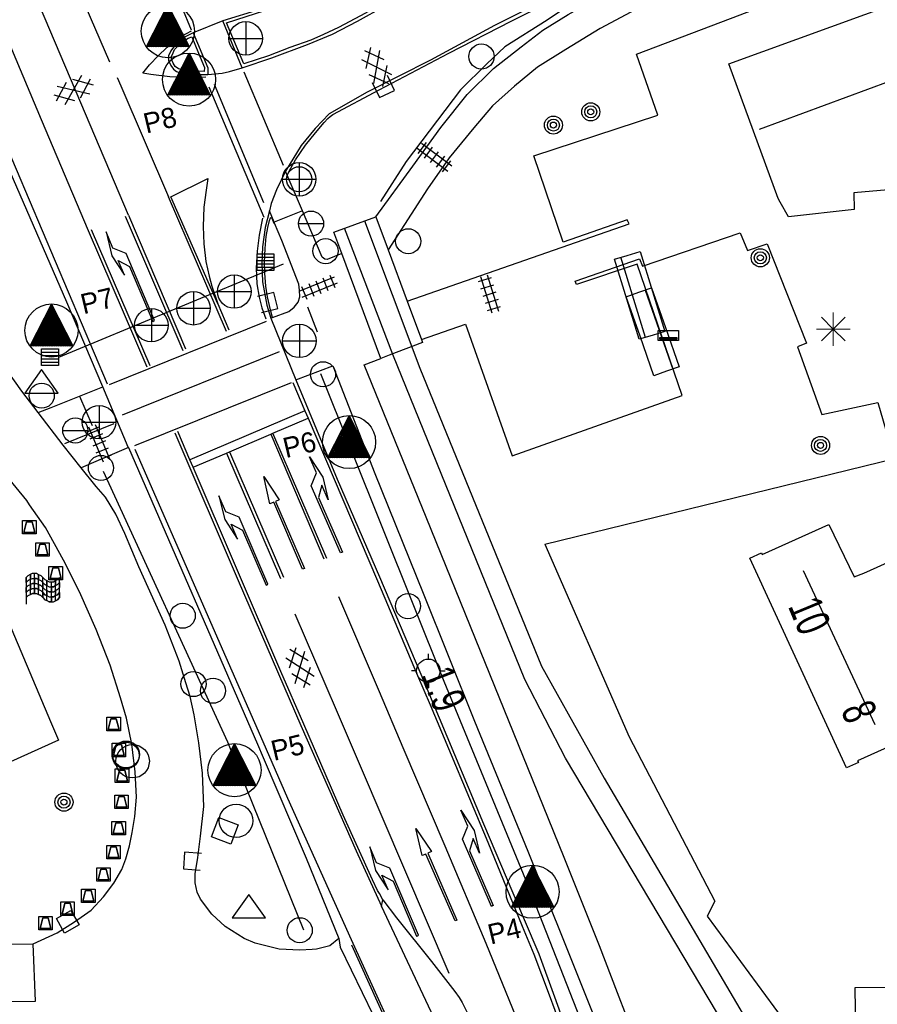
# Model space of a CAD drawing. Header units: metres. Extents: x 814 to 237605, y 2086 to 808797.
# Tile 14 of 57: x 121451 to 121515, y 399948 to 400021. Entities that reach past the tile are written whole.
import ezdxf

# ---------------------------------------------------------------- set-up
doc = ezdxf.new("R2010")
doc.units = ezdxf.units.M
doc.layers.get('0').update_dxf_attribs({"linetype": 'CONTINUOUS'})
for name, color, linetype in [('3009', 179, 'CONTINUOUS'), ('3010', 1, 'CONTINUOUS'), ('4406', 7, 'CONTINUOUS'), ('4411', 7, 'CONTINUOUS'), ('4502', 1, 'CONTINUOUS'), ('4504', 7, 'CONTINUOUS'), ('B-AF-HAAG-GD', 74, 'CONTINUOUS'), ('B-AF-HEKW-GD', 47, 'Hekwerk'), ('B-AS-HECT-GD', 9, 'CONTINUOUS'), ('B-BB-BORD-GD', 8, 'CONTINUOUS'), ('B-BP-BOOM-GD', 74, 'CONTINUOUS'), ('B-BW-PORT-GD', 8, 'CONTINUOUS'), ('B-BW-WEGW-GD', 8, 'CONTINUOUS'), ('B-GB-BOUW-GD', 242, 'CONTINUOUS'), ('B-GB-NOKL-GD', 242, 'CONTINUOUS'), ('B-KL-WATER-GD', 8, 'CONTINUOUS'), ('B-MK-BLOKDW-GD', 121, 'CONTINUOUS'), ('B-MK-BLOKLG-GD', 121, 'CONTINUOUS'), ('B-MK-DRIEH-GD', 121, 'CONTINUOUS'), ('B-MK-KANAL-GD', 121, 'CONTINUOUS'), ('B-MK-PIJL-GD', 121, 'CONTINUOUS'), ('B-MK-STRP-GD', 121, 'CONTINUOUS'), ('B-MK-STSTRP-GD', 121, 'CONTINUOUS'), ('B-MK-VLAK-GD', 121, 'CONTINUOUS'), ('B-OB-OVER-GD', 8, 'CONTINUOUS'), ('B-OV-PAAL-GD', 63, 'CONTINUOUS'), ('B-SP-ASMI-GD', 17, 'CONTINUOUS'), ('B-VH-BNDH-GD', 13, 'CONTINUOUS'), ('B-VH-FPAD-GD', 13, 'CONTINUOUS'), ('B-VH-HFDR-GD', 13, 'CONTINUOUS'), ('B-VH-MATE-GD', 13, 'CONTINUOUS'), ('B-VH-OVRG-GD', 13, 'CONTINUOUS'), ('B-VH-UITV-GD', 13, 'CONTINUOUS'), ('B-VH-WEGN-GD', 13, 'CONTINUOUS'), ('B-VR-MAIB-GD', 214, 'CONTINUOUS'), ('B-WT-KOLK-GD', 213, 'CONTINUOUS'), ('L-AR-SYMB-GD', 8, 'CONTINUOUS'), ('OVL HOH afstanden', 1, 'CONTINUOUS'), ('OVL Lichtpunt', 1, 'CONTINUOUS'), ('OVL Lichtpuntinformatie', 1, 'CONTINUOUS')]:
    doc.layers.add(name, color=color, linetype=linetype)
doc.linetypes.add('DIAMETER_10', pattern='A,12.7,-5.08,["4x10mm2",Standard,S=1,R=0,X=-5,Y=-0.5],-2', length=19.78)
doc.linetypes.add('Hekwerk', pattern='A,4,-1,[1,dgnlstyle.shx,S=0.004,R=0,X=0,Y=0],-1', length=6)

# ---------------------------------------------------------------- blocks, each defined once
blk = doc.blocks.new('GV6', base_point=(119086.285987, 398817.713883))
at = {"layer": '4411'}
for points in [[(119086.285987, 398817.682633, 0), (119086.442237, 398817.807633, 0)], [(119086.348487, 398817.620133, 0), (119086.598487, 398817.807633, 0)], [(119086.348487, 398817.807633, 0), (119086.598487, 398817.620133, 0)], [(119086.504737, 398817.807633, 0), (119086.660987, 398817.682633, 0)], [(119086.285987, 398817.745133, 0), (119086.442237, 398817.620133, 0)], [(119086.504737, 398817.620133, 0), (119086.660987, 398817.745133, 0)]]:
    blk.add_polyline3d(points, dxfattribs=at)
blk = doc.blocks.new('2501')
at = {"flags": 128}
for points in [[(0.001, 0.499), (0.001, -0.001), (0.001, -0.501)], [(-0.499, -0.001), (0.001, -0.001), (0.501, -0.001)]]:
    blk.add_lwpolyline(points, dxfattribs=at)
blk.add_circle((0.001, -0.001), 0.5)
blk = doc.blocks.new('3006')
blk.add_line((-1.25, 0.2), (1.25, 0.2))
at = {"flags": 128}
blk.add_lwpolyline([(-1.25, 0), (-1.25, 0.4), (0.006, 0.4), (1.25, 0.4), (1.25, 0), (1.25, -0.4), (0, -0.4), (-1.25, -0.4), (-1.25, 0)], dxfattribs=at)
blk = doc.blocks.new('2901')
for radius in [0.27, 0.18, 0.09]:
    blk.add_circle((0, 0), radius)
blk = doc.blocks.new('2502')
for p, q in [((-0.25, 0.15), (0.25, 0.15)), ((-0.25, 0.05), (0.25, 0.05)), ((-0.25, -0.05), (0.25, -0.05)), ((-0.25, -0.15), (0.25, -0.15))]:
    blk.add_line(p, q)
at = {"flags": 128}
blk.add_lwpolyline([(-0.25, -0.25), (-0.25, -0.15), (-0.25, -0.05), (-0.25, 0.05), (-0.25, 0.15), (-0.25, 0.25), (0.25, 0.25), (0.25, 0.15), (0.25, 0.05), (0.25, -0.05), (0.25, -0.15), (0.25, -0.25)], close=True, dxfattribs=at)
blk = doc.blocks.new('3604')
at = {"flags": 128}
blk.add_lwpolyline([(-0.25, 0.25), (-0.25, -0.25), (0.25, -0.25), (0.25, 0.25)], dxfattribs=at)
blk = doc.blocks.new('2401')
blk.add_circle((0.001, -0.001), 0.375)
blk = doc.blocks.new('2503')
at = {"flags": 128}
blk.add_lwpolyline([(-0.374, -0.002), (0.001, -0.002), (0.376, -0.002)], dxfattribs=at)
blk.add_circle((0.001, -0.002), 0.375)
blk = doc.blocks.new('OV2-4406', base_point=(119086.285987, 398817.713883))
at = {"layer": '4406'}
for points in [[(119086.315987, 398817.563883, 0), (119086.31585, 398817.8632, 0)], [(119086.375577, 398817.8632, 0), (119086.375987, 398817.563883, 0)], [(119086.285987, 398817.833337, 0), (119086.405441, 398817.833337, 0)], [(119086.285987, 398817.77361, 0), (119086.405441, 398817.77361, 0)], [(119086.285987, 398817.713883, 0), (119086.405441, 398817.713883, 0)], [(119086.285987, 398817.654156, 0), (119086.405441, 398817.654156, 0)], [(119086.285987, 398817.594429, 0), (119086.405441, 398817.594429, 0)]]:
    blk.add_polyline3d(points, dxfattribs=at)
blk = doc.blocks.new('3007')
at = {"flags": 128}
for points in [[(0.3, 0), (-0.3, 0), (-0.3, 0.3), (0.3, 0.3)], [(0, 0.04), (-0.25, 0.04), (-0.25, 0.09), (0.25, 0.09), (0.25, 0.04)]]:
    blk.add_lwpolyline(points, close=True, dxfattribs=at)
blk = doc.blocks.new('2701')
at = {"lineweight": 0}
for q in [(-0.353, 0.351), (0.001, 0.497), (0.355, 0.351), (-0.499, -0.003), (-0.352, -0.356), (0.501, -0.003), (0.001, -0.503), (0.355, -0.356)]:
    blk.add_line((0.001, -0.003), q, dxfattribs=at)
blk = doc.blocks.new('1220')
at = {"flags": 128}
blk.add_lwpolyline([(0, 0), (0, 0.075), (5.45, 0.075), (6.2, -0.675), (7.5, -0.675), (5.7, -0.975), (4, -0.675), (5.2, -0.675), (4.45, -0.075), (0, -0.075)], close=True, dxfattribs=at)
blk = doc.blocks.new('1221')
at = {"flags": 128}
blk.add_lwpolyline([(0, 0), (0, -0.075), (5.45, -0.075), (6.2, 0.675), (7.5, 0.675), (5.7, 0.975), (4, 0.675), (5.2, 0.675), (4.45, 0.075), (0, 0.075)], close=True, dxfattribs=at)
blk = doc.blocks.new('3009', base_point=(119086.285987, 398817.713883))
at = {"layer": '3009'}
for points in [[(119085.785987, 398818.213883, 0), (119086.785987, 398818.213883, 0), (119086.785987, 398817.213883, 0), (119085.785987, 398817.213883, 0)], [(119085.885987, 398817.313883, 0), (119086.685987, 398817.313883, 0), (119086.485987, 398818.113883, 0), (119086.085987, 398818.113883, 0)], [(119085.885987, 398817.313883, 0), (119086.085987, 398818.113883, 0), (119086.485987, 398818.113883, 0), (119086.685987, 398817.313883, 0)]]:
    blk.add_polyline3d(points, close=True, dxfattribs=at)
blk = doc.blocks.new('3602')
at = {"flags": 128}
blk.add_lwpolyline([(-0.31, 0.001), (-0.31, 0.311), (0, 0.311), (0.31, 0.311), (0.31, 0.001), (0.31, -0.309), (0, -0.309), (-0.31, -0.309)], close=True, dxfattribs=at)
blk = doc.blocks.new('3203', base_point=(119086.285987, 398817.713883))
blk.add_circle((119086.285987, 398817.713883), 0.5)
blk = doc.blocks.new('3201')
blk.add_circle((0, 0), 0.5)
blk = doc.blocks.new('3202')
blk.add_circle((0, 0), 0.4)
blk = doc.blocks.new('2301')
at = {"flags": 128}
blk.add_lwpolyline([(-0.502, -0.271), (0.498, -0.271), (-0.002, 0.429), (-0.502, -0.271)], dxfattribs=at)
blk = doc.blocks.new('3010', base_point=(119086.285987, 398817.713883))
at = {"layer": '3010'}
for points in [[(119085.785987, 398818.013883, 0), (119085.848487, 398818.076383, 0), (119085.915136, 398818.109708, 0), (119085.973487, 398818.138883, 0), (119086.040464, 398818.138883, 0), (119086.098487, 398818.138883, 0), (119086.160193, 398818.10803, 0), (119086.223487, 398818.076383, 0), (119086.285987, 398818.013883, 0), (119086.348487, 398817.951383, 0), (119086.406231, 398817.922511, 0), (119086.473487, 398817.888883, 0), (119086.541138, 398817.888883, 0), (119086.598487, 398817.888883, 0), (119086.664356, 398817.921818, 0), (119086.723487, 398817.951383, 0), (119086.785987, 398818.013883, 0)], [(119085.915136, 398817.509708, 0), (119085.915136, 398817.659708, 0), (119085.915136, 398817.809708, 0), (119085.915136, 398817.959708, 0), (119085.915136, 398818.109708, 0)], [(119086.040464, 398817.538883, 0), (119086.040464, 398817.688883, 0), (119086.040464, 398817.838883, 0), (119086.040464, 398817.988883, 0), (119086.040464, 398818.138883, 0)], [(119086.160193, 398817.50803, 0), (119086.160193, 398817.65803, 0), (119086.160193, 398817.80803, 0), (119086.160193, 398817.95803, 0), (119086.160193, 398818.10803, 0)], [(119085.785987, 398818.013883, 0), (119085.785987, 398817.863883, 0), (119085.785987, 398817.713883, 0), (119085.785987, 398817.563883, 0), (119085.785987, 398817.413883, 0), (119085.785987, 398817.213883, 0)], [(119085.785987, 398817.863883, 0), (119085.848487, 398817.926383, 0), (119085.915136, 398817.959708, 0), (119085.973487, 398817.988883, 0), (119086.040464, 398817.988883, 0), (119086.098487, 398817.988883, 0), (119086.160193, 398817.95803, 0), (119086.223487, 398817.926383, 0), (119086.285987, 398817.863883, 0), (119086.348487, 398817.801383, 0), (119086.406231, 398817.772511, 0), (119086.473487, 398817.738883, 0), (119086.541138, 398817.738883, 0), (119086.598487, 398817.738883, 0), (119086.664356, 398817.771818, 0), (119086.723487, 398817.801383, 0), (119086.785987, 398817.863883, 0)], [(119085.785987, 398817.713883, 0), (119085.848487, 398817.776383, 0), (119085.915136, 398817.809708, 0), (119085.922834, 398817.813557, 0), (119085.973487, 398817.838883, 0), (119086.040464, 398817.838883, 0), (119086.098487, 398817.838883, 0), (119086.160193, 398817.80803, 0), (119086.223487, 398817.776383, 0), (119086.285987, 398817.713883, 0), (119086.348487, 398817.651383, 0), (119086.406231, 398817.622511, 0), (119086.473487, 398817.588883, 0), (119086.541138, 398817.588883, 0), (119086.598487, 398817.588883, 0), (119086.664356, 398817.621818, 0), (119086.723487, 398817.651383, 0), (119086.785987, 398817.713883, 0)], [(119086.285987, 398817.413883, 0), (119086.285987, 398817.563883, 0), (119086.285987, 398817.713883, 0), (119086.285987, 398817.863883, 0), (119086.285987, 398818.013883, 0)], [(119086.406231, 398817.322511, 0), (119086.406231, 398817.472511, 0), (119086.406231, 398817.622511, 0), (119086.406231, 398817.772511, 0), (119086.406231, 398817.922511, 0)], [(119086.541138, 398817.288883, 0), (119086.541138, 398817.438883, 0), (119086.541138, 398817.588883, 0), (119086.541138, 398817.738883, 0), (119086.541138, 398817.888883, 0)], [(119086.664356, 398817.321818, 0), (119086.664356, 398817.471818, 0), (119086.664356, 398817.621818, 0), (119086.664356, 398817.771818, 0), (119086.664356, 398817.921818, 0)], [(119086.785987, 398817.413883, 0), (119086.785987, 398817.563883, 0), (119086.785987, 398817.713883, 0), (119086.785987, 398817.863883, 0), (119086.785987, 398818.013883, 0)], [(119085.785987, 398817.563883, 0), (119085.848487, 398817.626383, 0), (119085.915136, 398817.659708, 0), (119085.973487, 398817.688883, 0), (119086.040464, 398817.688883, 0), (119086.098487, 398817.688883, 0), (119086.160193, 398817.65803, 0), (119086.223487, 398817.626383, 0), (119086.285987, 398817.563883, 0), (119086.348487, 398817.501383, 0), (119086.406231, 398817.472511, 0), (119086.473487, 398817.438883, 0), (119086.541138, 398817.438883, 0), (119086.598487, 398817.438883, 0), (119086.664356, 398817.471818, 0), (119086.723487, 398817.501383, 0), (119086.785987, 398817.563883, 0)], [(119085.785987, 398817.413883, 0), (119085.848487, 398817.476383, 0), (119085.915136, 398817.509708, 0), (119085.973487, 398817.538883, 0), (119086.040464, 398817.538883, 0), (119086.098487, 398817.538883, 0), (119086.160193, 398817.50803, 0), (119086.223487, 398817.476383, 0), (119086.285987, 398817.413883, 0), (119086.348487, 398817.351383, 0), (119086.406231, 398817.322511, 0), (119086.473487, 398817.288883, 0), (119086.541138, 398817.288883, 0), (119086.598487, 398817.288883, 0), (119086.664356, 398817.321818, 0), (119086.723487, 398817.351383, 0), (119086.785987, 398817.413883, 0)]]:
    blk.add_polyline3d(points, dxfattribs=at)
for points in [[(119085.915136, 398818.109708, 0), (119085.915136, 398817.959708, 0), (119085.848487, 398817.926383, 0), (119085.785987, 398817.863883, 0), (119085.785987, 398818.013883, 0), (119085.848487, 398818.076383, 0)], [(119086.160193, 398818.10803, 0), (119086.160193, 398817.95803, 0), (119086.098487, 398817.988883, 0), (119086.040464, 398817.988883, 0), (119086.040464, 398818.138883, 0), (119086.098487, 398818.138883, 0)], [(119085.915136, 398817.809708, 0), (119085.915136, 398817.659708, 0), (119085.848487, 398817.626383, 0), (119085.785987, 398817.563883, 0), (119085.785987, 398817.713883, 0), (119085.848487, 398817.776383, 0)], [(119086.040464, 398817.988883, 0), (119086.040464, 398817.838883, 0), (119085.973487, 398817.838883, 0), (119085.922834, 398817.813557, 0), (119085.915136, 398817.809708, 0), (119085.915136, 398817.959708, 0), (119085.973487, 398817.988883, 0)], [(119086.160193, 398817.80803, 0), (119086.160193, 398817.65803, 0), (119086.098487, 398817.688883, 0), (119086.040464, 398817.688883, 0), (119086.040464, 398817.838883, 0), (119086.098487, 398817.838883, 0)], [(119086.285987, 398817.863883, 0), (119086.285987, 398817.713883, 0), (119086.223487, 398817.776383, 0), (119086.160193, 398817.80803, 0), (119086.160193, 398817.95803, 0), (119086.223487, 398817.926383, 0)], [(119086.406231, 398817.922511, 0), (119086.406231, 398817.772511, 0), (119086.348487, 398817.801383, 0), (119086.285987, 398817.863883, 0), (119086.285987, 398818.013883, 0), (119086.348487, 398817.951383, 0)], [(119086.541138, 398817.738883, 0), (119086.541138, 398817.588883, 0), (119086.473487, 398817.588883, 0), (119086.406231, 398817.622511, 0), (119086.406231, 398817.772511, 0), (119086.473487, 398817.738883, 0)], [(119086.664356, 398817.921818, 0), (119086.664356, 398817.771818, 0), (119086.598487, 398817.738883, 0), (119086.541138, 398817.738883, 0), (119086.541138, 398817.888883, 0), (119086.598487, 398817.888883, 0)], [(119086.785987, 398817.863883, 0), (119086.785987, 398817.713883, 0), (119086.723487, 398817.651383, 0), (119086.664356, 398817.621818, 0), (119086.664356, 398817.771818, 0), (119086.723487, 398817.801383, 0)], [(119086.040464, 398817.688883, 0), (119086.040464, 398817.538883, 0), (119085.973487, 398817.538883, 0), (119085.915136, 398817.509708, 0), (119085.915136, 398817.659708, 0), (119085.973487, 398817.688883, 0)], [(119086.285987, 398817.563883, 0), (119086.285987, 398817.413883, 0), (119086.223487, 398817.476383, 0), (119086.160193, 398817.50803, 0), (119086.160193, 398817.65803, 0), (119086.223487, 398817.626383, 0)], [(119086.406231, 398817.622511, 0), (119086.406231, 398817.472511, 0), (119086.348487, 398817.501383, 0), (119086.285987, 398817.563883, 0), (119086.285987, 398817.713883, 0), (119086.348487, 398817.651383, 0)], [(119086.541138, 398817.438883, 0), (119086.541138, 398817.288883, 0), (119086.473487, 398817.288883, 0), (119086.406231, 398817.322511, 0), (119086.406231, 398817.472511, 0), (119086.473487, 398817.438883, 0)], [(119086.664356, 398817.621818, 0), (119086.664356, 398817.471818, 0), (119086.598487, 398817.438883, 0), (119086.541138, 398817.438883, 0), (119086.541138, 398817.588883, 0), (119086.598487, 398817.588883, 0)], [(119086.785987, 398817.563883, 0), (119086.785987, 398817.413883, 0), (119086.723487, 398817.351383, 0), (119086.664356, 398817.321818, 0), (119086.664356, 398817.471818, 0), (119086.723487, 398817.501383, 0)]]:
    blk.add_polyline3d(points, close=True, dxfattribs=at)
blk = doc.blocks.new('3605')
at = {"flags": 128}
blk.add_lwpolyline([(-0.25, -0.25), (-0.25, 0.25), (0.25, 0.25), (0.25, -0.25)], close=True, dxfattribs=at)
blk = doc.blocks.new('1219')
at = {"flags": 128}
blk.add_lwpolyline([(0, 0), (0, 0.075), (5.45, 0.075), (5.45, 0.375), (7.5, 0), (5.45, -0.375), (5.45, -0.075), (0, -0.075)], close=True, dxfattribs=at)
blk = doc.blocks.new('2202')
for p, q in [((0, 0.35), (0, 0.5)), ((-0.35, 0.001), (-0.5, 0)), ((0.35, -0.001), (0.5, 0)), ((0, -0.35), (0, -0.5))]:
    blk.add_line(p, q)
blk.add_circle((0, 0), 0.35)
blk = doc.blocks.new('OV_MASTD')
at = {"layer": 'OVL Lichtpunt'}
for p, q in [((-0.227, 1.515), (0.544, 0.892)), ((-0.188, 1.591), (0.451, 1.075)), ((-0.149, 1.668), (0.357, 1.259)), ((-0.11, 1.744), (0.264, 1.442)), ((-0.071, 1.82), (0.171, 1.625)), ((-0.032, 1.897), (0.077, 1.808)), ((-0.616, 0.751), (1.478, -0.94)), ((-0.577, 0.827), (1.384, -0.757)), ((-0.538, 0.904), (1.291, -0.574)), ((-0.499, 0.98), (1.198, -0.39)), ((-0.46, 1.057), (1.104, -0.207)), ((-0.421, 1.133), (1.011, -0.024)), ((-0.383, 1.209), (0.918, 0.159)), ((-0.344, 1.286), (0.824, 0.342)), ((-0.305, 1.362), (0.731, 0.526)), ((-0.266, 1.438), (0.637, 0.709)), ((-0.966, 0.064), (0.534, -1.148)), ((-0.927, 0.14), (0.667, -1.148)), ((-0.888, 0.216), (0.801, -1.148)), ((-0.85, 0.293), (0.934, -1.148)), ((-0.811, 0.369), (1.068, -1.148)), ((-0.772, 0.445), (1.201, -1.148)), ((-0.733, 0.522), (1.335, -1.148)), ((-0.694, 0.598), (1.468, -1.148)), ((-0.655, 0.675), (1.571, -1.123)), ((-1.356, -0.7), (-0.801, -1.148)), ((-1.317, -0.624), (-0.667, -1.148)), ((-1.278, -0.548), (-0.534, -1.148)), ((-1.239, -0.471), (-0.4, -1.148)), ((-1.2, -0.395), (-0.267, -1.148)), ((-1.161, -0.318), (-0.133, -1.148)), ((-1.122, -0.242), (0, -1.148)), ((-1.083, -0.166), (0.133, -1.148)), ((-1.044, -0.089), (0.267, -1.148)), ((-1.005, -0.013), (0.4, -1.148)), ((-1.55, -1.082), (-1.468, -1.148)), ((-1.511, -1.006), (-1.335, -1.148)), ((-1.472, -0.929), (-1.201, -1.148)), ((-1.433, -0.853), (-1.068, -1.148)), ((-1.394, -0.777), (-0.934, -1.148))]:
    blk.add_line(p, q, dxfattribs=at)
at = {"layer": 'OVL Lichtpunt', "linetype": 'DIAMETER_10'}
blk.add_lwpolyline([(-1.584, -1.148), (0, 1.96), (1.584, -1.148), (-1.584, -1.148)], dxfattribs=at)
at = {"layer": 'OVL Lichtpunt'}
blk.add_circle((0, 0), 1.981, dxfattribs=at)

msp = doc.modelspace()

# ---------------------------------------------------------------- linework, layer by layer
at = {"layer": 'B-AF-HAAG-GD'}
for points in [[(121514.877241, 400033.206819), (121507.599514, 400030.245585), (121504.602891, 400029.003574), (121501.698654, 400027.557416), (121499.552887, 400026.48863), (121491.807264, 400022.215722), (121490.12455, 400021.091802), (121486.964014, 400019.109948), (121485.622537, 400017.838879), (121483.673465, 400015.902845), (121479.60433, 400010.536565), (121477.698472, 400007.574214)], [(121508.825135, 399903.00308), (121502.529022, 399918.713746), (121499.961179, 399926.008237), (121494.656366, 399941.357551), (121488.55434, 399956.953479), (121482.454922, 399971.734686), (121473.249357, 399994.710786)], [(121457.003739, 399987.44647), (121466.280796, 399967.2505), (121471.950067, 399953.222323)], [(121489.96548, 399981.990037), (121496.241104, 399967.61675), (121502.649348, 399955.351232), (121502.06336, 399954.222841), (121508.27938, 399945.766805), (121508.92013, 399946.166901)]]:
    msp.add_lwpolyline(points, dxfattribs=at)
at = {"layer": 'B-AF-HEKW-GD'}
msp.add_lwpolyline([(121489.96548, 399981.990037), (121518.510144, 399988.986505)], dxfattribs=at)
at = {"layer": 'B-BW-PORT-GD'}
msp.add_lwpolyline([(121453.702051, 399995.939948), (121470.455017, 400002.903072)], dxfattribs=at)
at = {"layer": 'B-GB-BOUW-GD'}
for points in [[(121517.863434, 400008.631079), (121513.014969, 400008.211238), (121513.048869, 400006.969227), (121508.138191, 400006.428314), (121507.507872, 400007.517962), (121507.369291, 400007.783202), (121503.69839, 400017.829565), (121546.522465, 400033.418043)], [(121444.790747, 399988.346128), (121453.083988, 399968.766747), (121453.679662, 399967.362313), (121445.43932, 399963.666825)]]:
    msp.add_lwpolyline(points, dxfattribs=at)
for points in [[(121525.900003, 399985.012365), (121530.021664, 399976.089178), (121517.658916, 399970.445363), (121517.291602, 399970.290018), (121518.264275, 399968.058197), (121513.290268, 399965.833081), (121513.35248, 399965.708656), (121512.466233, 399965.291796), (121505.252954, 399980.951054), (121506.135103, 399981.354503), (121506.169003, 399981.227843), (121511.147853, 399983.461527), (121513.03136, 399979.54811), (121513.759654, 399979.818938), (121516.024631, 399980.849726), (121517.610859, 399977.378128), (121518.535849, 399977.804674), (121517.13514, 399980.90188)], [(121518.341016, 399945.647223), (121513.156902, 399945.566384), (121513.108846, 399948.898656), (121518.156614, 399948.970554)]]:
    msp.add_lwpolyline(points, close=True, dxfattribs=at)
at = {"layer": 'B-GB-NOKL-GD'}
for points in [[(121505.972307, 400012.961356), (121548.009228, 400028.499542)], [(121509.238642, 399980.039103), (121514.581453, 399968.531681)]]:
    msp.add_lwpolyline(points, dxfattribs=at)
at = {"layer": 'B-MK-BLOKDW-GD'}
for points in [[(121463.596565, 400020.348097), (121460.705631, 400027.331429)], [(121467.513786, 400017.252535), (121470.449642, 400010.272202)], [(121469.001861, 400007.475449), (121465.323214, 400016.28922)]]:
    msp.add_lwpolyline(points, dxfattribs=at)
at = {"layer": 'B-MK-BLOKLG-GD'}
for points in [[(121503.947855, 399906.658516), (121500.730442, 399914.051741), (121500.484901, 399914.63212), (121497.613874, 399921.41829), (121494.717618, 399928.86542), (121491.832368, 399936.412869), (121488.785059, 399944.342171), (121485.59255, 399952.185601), (121482.527172, 399959.458127), (121479.403021, 399966.803165), (121477.616962, 399970.975031), (121474.583169, 399978.061345)], [(121482.811331, 399949.943141), (121476.201114, 399965.428565), (121474.409455, 399969.596095), (121471.323514, 399976.774219)]]:
    msp.add_lwpolyline(points, dxfattribs=at)
at = {"layer": 'B-MK-DRIEH-GD'}
for points in [[(121457.50536, 400017.956626), (121451.344079, 400032.23474)], [(121464.883049, 400016.128724), (121468.986904, 400006.404014)], [(121472.265257, 399999.699893), (121472.976324, 399997.840222)], [(121475.539867, 399952.081425), (121479.497969, 399943.362237)]]:
    msp.add_lwpolyline(points, dxfattribs=at)
at = {"layer": 'B-MK-KANAL-GD'}
for points in [[(121469.177069, 399998.596936), (121457.452687, 399993.872476)], [(121470.130191, 399996.342031), (121458.427922, 399991.6196)], [(121459.373686, 399989.355417), (121471.050594, 399994.06483)]]:
    msp.add_lwpolyline(points, dxfattribs=at)
at = {"layer": 'B-MK-STRP-GD'}
for points in [[(121458.89926, 400006.541589), (121455.34483, 400014.930246), (121451.490783, 400024.026016)], [(121448.577389, 400022.72281), (121452.394123, 400013.684244), (121455.894703, 400005.394375)], [(121464.677119, 400016.844109), (121463.53511, 400016.807722), (121461.979222, 400016.855204), (121460.57243, 400017.0529), (121459.966904, 400017.139703), (121460.467951, 400017.759552), (121461.151532, 400018.470242), (121461.739689, 400019.026902), (121461.795289, 400019.093178), (121462.252933, 400019.410264), (121462.846107, 400019.894305), (121463.600897, 400020.303755)], [(121458.050353, 400016.809833), (121458.319303, 400016.186283), (121461.893097, 400007.900598)], [(121449.55306, 400012.258148), (121457.302644, 399993.956624)], [(121466.200324, 399997.868751), (121461.893097, 400007.900598)], [(121458.658159, 400006.481281), (121462.95999, 399996.43746)], [(121458.89926, 400006.541589), (121463.143088, 399996.574291)], [(121468.909576, 400006.319174), (121468.645369, 400005.063333), (121468.5106, 400003.856928), (121468.418445, 400002.594146), (121468.476618, 400001.417765), (121468.65445, 400000.416959), (121468.838352, 399999.636809), (121469.146875, 399998.811274)], [(121455.894703, 400005.394375), (121460.274111, 399995.23008)], [(121456.112893, 400005.469163), (121460.500128, 399995.313078)], [(121465.560714, 399999.937605), (121466.395097, 399997.998895)], [(121471.151165, 399994.065898), (121472.054489, 399991.948823), (121472.294026, 399991.387432), (121477.466171, 399979.265734), (121480.465912, 399972.199821), (121481.394733, 399970.011976), (121485.717139, 399959.764879), (121488.279918, 399953.48274), (121489.130606, 399951.394846), (121490.294176, 399948.362233), (121491.553325, 399944.932107)], [(121454.145159, 399989.496341), (121457.836964, 399990.994054)], [(121462.364797, 399990.305874), (121467.08327, 399979.274832), (121471.748161, 399968.451981), (121475.890331, 399959.108549), (121477.780211, 399954.986861)], [(121477.885734, 399955.456), (121477.615845, 399955.931022), (121477.48475, 399956.151815), (121477.106577, 399956.948091), (121474.921685, 399961.772011), (121471.980102, 399968.551694), (121470.267894, 399972.497947), (121463.724586, 399987.732843), (121463.485949, 399988.288466), (121462.574745, 399990.410038)], [(121469.509277, 399990.199827), (121473.475731, 399980.89939)], [(121473.705593, 399980.922061), (121469.678811, 399990.272127)], [(121475.539664, 399952.474995), (121470.788796, 399963.016082), (121468.938153, 399967.243933), (121465.565886, 399974.947982), (121459.393993, 399989.054798)], [(121466.207592, 399988.791765), (121470.25271, 399979.430635)], [(121466.444064, 399988.892612), (121470.476642, 399979.540482)], [(121480.148473, 399942.364314), (121475.539664, 399952.474995)]]:
    msp.add_lwpolyline(points, dxfattribs=at)
at = {"layer": 'B-MK-STSTRP-GD'}
for points in [[(121471.871288, 400006.873677), (121469.771355, 400006.024443)], [(121455.239033, 399993.041628), (121456.192997, 399990.842879)], [(121472.054489, 399991.948823), (121463.485949, 399988.288466)], [(121463.724586, 399987.732843), (121466.207592, 399988.791765), (121466.444064, 399988.892612), (121469.509277, 399990.199827), (121469.678811, 399990.272127), (121472.294026, 399991.387432)]]:
    msp.add_lwpolyline(points, dxfattribs=at)
at = {"layer": 'B-MK-VLAK-GD'}
msp.add_lwpolyline([(121465.560714, 399999.937605), (121462.051047, 400007.921454), (121464.810027, 400009.291496), (121464.688427, 400008.403234), (121464.519177, 400007.13335), (121464.471016, 400005.694387), (121464.529818, 400004.40394), (121464.676199, 400003.076791), (121464.929595, 400002.003892), (121465.123036, 400001.241533)], close=True, dxfattribs=at)
for points in [[(121477.780211, 399954.986861), (121477.885734, 399955.456), (121478.888416, 399954.110878), (121481.496224, 399950.839401), (121483.245636, 399948.619279), (121483.579864, 399948.170905), (121483.799551, 399947.794397), (121484.448044, 399946.497859), (121488.145638, 399936.664943), (121491.668428, 399927.439933), (121494.06428, 399921.360164)], [(121493.991258, 399920.349902), (121490.596959, 399927.607785), (121485.354422, 399938.824395), (121477.780211, 399954.986861)]]:
    msp.add_lwpolyline(points, dxfattribs=at)
at = {"layer": 'B-SP-ASMI-GD'}
for points in [[(121476.507891, 400006.114058), (121480.639588, 399995.133234), (121489.7062, 399972.87686), (121494.39485, 399964.525131), (121504.25994, 399947.730832), (121504.932206, 399946.586369)], [(121579.638433, 399889.026536), (121571.031522, 399892.194522), (121566.89347, 399894.024012), (121562.915605, 399895.743234), (121557.922226, 399898.129655), (121553.664591, 399900.396867), (121547.975701, 399903.641222), (121544.825223, 399905.643938), (121541.441541, 399907.813547), (121533.4385, 399913.523299), (121529.420775, 399916.617898), (121525.322583, 399920.236645), (121518.890124, 399926.423607), (121511.386644, 399935.013754), (121506.857064, 399940.870283), (121504.076135, 399944.885774), (121491.489869, 399966.015993), (121488.470149, 399971.901951), (121478.612658, 399996.150983), (121475.024519, 400005.570265)]]:
    msp.add_lwpolyline(points, dxfattribs=at)
at = {"layer": 'B-VH-BNDH-GD'}
for points in [[(121470.737404, 400009.541244), (121470.903878, 400009.883491), (121471.364244, 400010.677221), (121472.117755, 400011.776714), (121472.857702, 400012.685374), (121473.498518, 400013.465826), (121473.772572, 400013.757567), (121473.936539, 400013.900618), (121474.154674, 400014.048413), (121477.603894, 400015.907157), (121482.791945, 400018.626762), (121487.458232, 400021.010263), (121490.312366, 400022.435584), (121493.637762, 400024.175112), (121498.365991, 400026.465961), (121509.947748, 400031.648686), (121512.272533, 400032.598955), (121516.111276, 400034.123073)], [(121469.631636, 399998.900785), (121469.4847, 399999.48991), (121469.274945, 400000.454054), (121469.140254, 400001.257141), (121469.067063, 400002.208695), (121469.051649, 400003.012916), (121469.084654, 400004.052086), (121469.164405, 400004.944227), (121469.297722, 400005.616279), (121469.409199, 400006.136563), (121469.490084, 400006.349196), (121469.538397, 400006.363065), (121469.584161, 400006.326734), (121469.752013, 400005.935912), (121469.801138, 400005.952229)]]:
    msp.add_lwpolyline(points, dxfattribs=at)
for points in [[(121467.495121, 400017.827705), (121466.223592, 400020.902256), (121469.85377, 400022.057959), (121473.778785, 400022.997738), (121477.026774, 400023.771944), (121477.391118, 400023.757244), (121477.653456, 400023.689236), (121477.876612, 400023.556837), (121477.985158, 400023.422916), (121478.046613, 400023.192088), (121478.078961, 400022.838141), (121477.968921, 400022.492787), (121477.905411, 400022.393994), (121477.844752, 400022.313828), (121477.732629, 400022.232741), (121476.198853, 400021.408847), (121474.572811, 400020.553426), (121473.452671, 400020.037121), (121472.505592, 400019.607241), (121470.926046, 400019.049798), (121469.351839, 400018.431416)], [(121464.563694, 400017.574562), (121464.541448, 400017.275894), (121463.141894, 400017.344864), (121462.62605, 400017.461933), (121462.389968, 400017.634436), (121462.238218, 400017.885798), (121462.1086, 400018.188644), (121462.121009, 400018.384706), (121462.224063, 400018.646079), (121462.343215, 400018.897657), (121462.550762, 400019.132775), (121462.774086, 400019.346415), (121463.013186, 400019.538578), (121463.227315, 400019.672975), (121463.362528, 400019.74176), (121463.624949, 400019.846771), (121464.129209, 400018.628761)]]:
    msp.add_lwpolyline(points, close=True, dxfattribs=at)
at = {"layer": 'B-VH-FPAD-GD'}
for points in [[(121477.356772, 400006.425251), (121480.10211, 400010.204589), (121482.195333, 400013.092007), (121484.174179, 400015.546177), (121486.142478, 400017.48606), (121488.188465, 400019.115645), (121489.802073, 400020.358782), (121491.702211, 400021.506746), (121494.919054, 400023.338356), (121498.165162, 400025.072678), (121502.061422, 400026.98658), (121507.135256, 400029.568457), (121510.68027, 400031.113074), (121516.291674, 400033.304617)], [(121516.584444, 400031.232527), (121512.031129, 400029.426501), (121507.936309, 400027.621977), (121503.739395, 400025.475877), (121500.554442, 400023.867398), (121496.752111, 400021.89341), (121494.080513, 400020.46661), (121491.536301, 400018.910826), (121489.411426, 400017.597575), (121487.700118, 400016.174362), (121486.055455, 400014.694759), (121484.652359, 400013.07212), (121482.834824, 400010.821754), (121481.20671, 400008.512958), (121478.274335, 400003.956873)], [(121467.371585, 400017.528935), (121465.938375, 400021.042324)], [(121463.727656, 400020.146499), (121464.813007, 400017.547034), (121464.820118, 400017.032099)], [(121473.339395, 400003.419821), (121471.871288, 400006.873677), (121470.737404, 400009.541244), (121470.619126, 400009.819502)], [(121469.523081, 399998.860068), (121469.631636, 399998.900785), (121470.867833, 399999.364461), (121471.270264, 399999.686565), (121471.547469, 400000.057533), (121471.670705, 400000.447957), (121471.669301, 400000.956134), (121471.599527, 400001.394505), (121470.341034, 400004.643153), (121469.801138, 400005.952229), (121469.771355, 400006.024443), (121469.42419, 400006.866207)], [(121474.806644, 400003.687903), (121473.717462, 400003.227466), (121473.547615, 400003.257859), (121473.339395, 400003.419821)], [(121514.603518, 399897.776567), (121511.33586, 399905.350859), (121509.419536, 399909.823296), (121508.007945, 399913.4018), (121506.523653, 399917.170654), (121505.498514, 399919.944569), (121504.476414, 399922.807672), (121502.899975, 399927.358438), (121501.819131, 399930.50961), (121500.455049, 399934.398558), (121499.094927, 399938.313376), (121497.905626, 399941.681958), (121496.717998, 399945.020488), (121495.388365, 399948.509058), (121494.04602, 399952.00772), (121491.396225, 399958.62089), (121488.689896, 399965.30381), (121485.172427, 399974.01919), (121481.111817, 399984.003009), (121476.472609, 399995.382893), (121477.715544, 399995.856834)], [(121471.375082, 399994.245581), (121474.149683, 399995.311415), (121477.277229, 399987.256914), (121480.885945, 399978.326514), (121484.717527, 399968.786184), (121488.686635, 399959.088105), (121492.839278, 399948.701739), (121494.365725, 399944.907045), (121495.392942, 399941.960798), (121496.663234, 399938.288889), (121498.828757, 399931.972475), (121500.945506, 399925.667925), (121502.933832, 399920.17707), (121504.372183, 399916.367263), (121505.555721, 399913.493874), (121506.687592, 399910.527212), (121507.724032, 399908.043661), (121509.095855, 399904.747735), (121511.845479, 399898.455866)], [(121452.163613, 399991.810255), (121453.127786, 399992.196302), (121455.239033, 399993.041628), (121456.976253, 399993.737197)], [(121458.898213, 399989.196224), (121456.639981, 399988.225685), (121455.380774, 399987.684505)]]:
    msp.add_lwpolyline(points, dxfattribs=at)
at = {"layer": 'B-VH-HFDR-GD'}
for points in [[(121458.884935, 399989.226787), (121456.976253, 399993.737197), (121454.306795, 400000.045398), (121449.576815, 400010.915839), (121449.268388, 400011.324665), (121449.052754, 400011.7399), (121448.651492, 400012.103836), (121445.540262, 400019.664433), (121441.586453, 400029.001228), (121441.16479, 400030.506634), (121440.645049, 400031.922122), (121439.976682, 400033.457405), (121439.079864, 400035.517452), (121439.046583, 400035.936634), (121438.921383, 400036.489798), (121436.891565, 400041.273148), (121430.514904, 400056.324436), (121429.305764, 400059.193487), (121425.261379, 400068.790017), (121417.827061, 400086.272431), (121412.801431, 400098.299821)], [(121458.884935, 399989.226787), (121458.898213, 399989.196224), (121468.514386, 399967.061752), (121468.940471, 399966.080992), (121472.144673, 399958.560741), (121474.602392, 399952.564737), (121474.68533, 399951.920423), (121480.432702, 399940.087333), (121481.16869, 399938.906853), (121481.800422, 399937.770677), (121482.475805, 399936.441185), (121485.414416, 399930.131211), (121488.913228, 399922.805653), (121492.424758, 399915.408883), (121494.163373, 399911.657713), (121498.155239, 399903.045013), (121497.929966, 399901.883226)]]:
    msp.add_lwpolyline(points, dxfattribs=at)
at = {"layer": 'B-VH-MATE-GD'}
msp.add_lwpolyline([(121401.910913, 399947.707683), (121410.395623, 399947.674775), (121422.136631, 399947.668982), (121432.420051, 399947.674637), (121444.079446, 399947.794474), (121451.962551, 399947.883111), (121451.777503, 399952.162693)], dxfattribs=at)
at = {"layer": 'B-VH-OVRG-GD'}
for points in [[(121479.701535, 400000.1175), (121491.753222, 400004.319414), (121496.246337, 400005.906142), (121496.106612, 400006.205931), (121491.320773, 400004.522836), (121489.136479, 400010.978495), (121498.386338, 400013.999976), (121496.797392, 400018.563624), (121521.760869, 400028.06582)], [(121477.715544, 399995.856834), (121474.806644, 400003.687903), (121474.217344, 400005.274361), (121477.356772, 400006.425251)], [(121477.356772, 400006.425251), (121478.274335, 400003.956873), (121479.701535, 400000.1175), (121480.764394, 399997.258257), (121480.842165, 399997.04904)], [(121484.030255, 399998.406846), (121487.520631, 399988.583938), (121500.195815, 399993.090088), (121496.853151, 400002.892467), (121492.311385, 400001.374039), (121492.227311, 400001.623155), (121497.017547, 400003.28718), (121497.245741, 400002.728844), (121504.522201, 400005.226662), (121505.070136, 400003.896389), (121506.545538, 400004.407857), (121509.478293, 399996.990152), (121508.805044, 399996.716408), (121510.621108, 399991.668692), (121514.805382, 399992.553775), (121516.007992, 399988.461435)], [(121480.764394, 399997.258257), (121484.030255, 399998.406846)], [(121480.842165, 399997.04904), (121478.34185, 399996.095649)], [(121478.34185, 399996.095649), (121477.715544, 399995.856834)]]:
    msp.add_lwpolyline(points, dxfattribs=at)
at = {"layer": 'B-VH-UITV-GD'}
msp.add_lwpolyline([(121469.523081, 399998.860068), (121471.375082, 399994.245581), (121474.473355, 399986.841995), (121477.63725, 399979.546963), (121480.698592, 399972.299852), (121482.073551, 399969.044914), (121485.396439, 399961.118161), (121488.4089, 399953.994913), (121489.5013, 399951.416999), (121490.680539, 399948.214545), (121491.565479, 399945.724771), (121492.963648, 399941.776431), (121494.066371, 399938.420753), (121494.963631, 399935.822618), (121496.009793, 399932.299631), (121497.03315, 399928.844817), (121499.029121, 399922.031279)], dxfattribs=at)
at = {"layer": 'B-VH-WEGN-GD'}
for points in [[(121516.253247, 400034.392481), (121512.169454, 400032.785108), (121508.390816, 400031.199345), (121499.815975, 400027.420632), (121495.222771, 400025.318069), (121490.314574, 400022.768144), (121486.2131, 400020.693035), (121481.422987, 400018.110804), (121476.711922, 400015.72673), (121473.871154, 400014.099998), (121472.829303, 400013.015711), (121471.779251, 400011.73252), (121470.619126, 400009.819502)], [(121467.371585, 400017.528935), (121469.604894, 400018.294022), (121472.258994, 400019.283079), (121474.129853, 400020.060865), (121475.997485, 400021.018776), (121478.050372, 400022.177322), (121478.261177, 400022.403387), (121478.319214, 400022.82733), (121478.332239, 400023.102481), (121478.246163, 400023.344897), (121478.096987, 400023.547477), (121477.814581, 400023.792567), (121477.5266, 400023.934153), (121477.293835, 400024.000569), (121474.19531, 400023.31657), (121471.621004, 400022.749084), (121468.694779, 400021.883037), (121465.938375, 400021.042324)], [(121465.938375, 400021.042324), (121463.727656, 400020.146499), (121463.02504, 400019.792118), (121462.467141, 400019.343738), (121462.048806, 400018.812411), (121461.883239, 400018.445983), (121461.892271, 400018.080207), (121462.056745, 400017.712882), (121462.256254, 400017.429156), (121462.47239, 400017.254085), (121462.686, 400017.185468), (121463.077134, 400017.134608), (121463.61821, 400017.070622), (121464.192819, 400017.035718), (121464.820118, 400017.032099), (121465.886912, 400017.139141), (121466.438436, 400017.263604), (121467.371585, 400017.528935)], [(121470.619126, 400009.819502), (121469.950248, 400008.422821), (121469.534589, 400007.408734), (121469.42419, 400006.866207), (121469.097963, 400005.617658), (121468.908302, 400004.177132), (121468.857976, 400002.942815), (121468.891201, 400001.572536), (121469.217755, 399999.832697), (121469.523081, 399998.860068)], [(121452.163613, 399991.810255), (121450.932322, 399993.415614), (121449.023603, 399996.063451), (121446.651245, 399999.706058), (121445.363577, 400001.726557), (121444.484821, 400003.185176), (121444.111688, 400004.282672), (121444.004707, 400005.365831), (121444.021224, 400006.221132), (121444.068535, 400006.605779)], [(121455.380774, 399987.684505), (121454.018669, 399989.391632), (121452.163613, 399991.810255)], [(121472.611407, 399951.743737), (121471.683046, 399951.69859), (121470.134906, 399951.772747), (121468.34481, 399952.226317), (121467.540475, 399952.570114), (121466.102607, 399953.465428), (121465.124831, 399954.393292), (121464.285207, 399955.489593), (121464.033517, 399956.029611), (121463.884197, 399956.72113), (121463.864159, 399957.395063), (121464.062715, 399958.620625), (121464.270912, 399960.196643), (121464.521092, 399962.406307), (121464.418115, 399964.90977), (121464.14689, 399967.161837), (121463.790336, 399969.244399), (121463.4988, 399970.630747), (121463.18293, 399971.642495), (121462.690701, 399973.255318), (121461.631625, 399975.935895), (121459.668326, 399980.296745), (121458.63821, 399982.783243), (121457.952204, 399984.236559), (121457.18701, 399985.488637), (121456.493584, 399986.289819), (121455.380774, 399987.684505)], [(121437.537508, 399951.98526), (121451.777503, 399952.162693), (121453.570196, 399952.985326), (121454.876345, 399953.8132), (121456.109714, 399954.691327), (121457.04001, 399955.672688), (121457.813355, 399956.690451), (121458.404068, 399957.708302), (121458.705066, 399958.512002), (121458.976151, 399959.48435), (121459.173931, 399960.483395), (121459.367417, 399961.673559), (121459.488763, 399963.123888), (121459.409689, 399965.004232), (121459.157734, 399967.059625), (121458.749755, 399969.005782), (121458.310242, 399970.523369), (121457.538239, 399972.963274), (121456.481404, 399975.635606), (121455.245329, 399978.431334), (121454.049374, 399980.801457), (121452.706807, 399983.224975), (121451.524014, 399984.937456), (121451.311744, 399985.244786), (121449.501818, 399987.472268)], [(121474.602392, 399952.564737), (121473.932273, 399952.01191), (121472.925765, 399951.759025), (121472.611407, 399951.743737)]]:
    msp.add_lwpolyline(points, dxfattribs=at)

# ---------------------------------------------------------------- block references
at = {"layer": '3009'}
for p in [(121451.502828, 399983.268314), (121452.489203, 399981.591334), (121453.467113, 399979.836812), (121457.793037, 399968.570242), (121458.186979, 399966.633239), (121458.419195, 399964.718482), (121458.379838, 399962.770928), (121458.168351, 399960.80265), (121457.786775, 399959.002396), (121457.030547, 399957.334325), (121455.904433, 399955.756933), (121454.360289, 399954.792428), (121452.702461, 399953.71015)]:
    msp.add_blockref('3009', p, dxfattribs=at)
at = {"layer": '3010', "xscale": 2.5, "yscale": 2.5, "zscale": 2.5}
msp.add_blockref('3010', (121452.514, 399978.755), dxfattribs=at)
at = {"layer": 'B-AS-HECT-GD', "xscale": 2.5, "yscale": 2.5, "zscale": 2.5}
msp.add_blockref('2202', (121481.272143, 399972.546427), dxfattribs=at)
at = {"layer": 'B-BB-BORD-GD', "xscale": 2.5, "yscale": 2.5, "zscale": 2.5}
for p in [(121485.229603, 400018.382854), (121471.631999, 400009.224748), (121479.767002, 400004.600039), (121473.59976, 400003.864615), (121473.415133, 399994.673533), (121452.425357, 399993.075756), (121456.843179, 399987.683771), (121479.749244, 399977.37254), (121462.945204, 399976.652814), (121463.745107, 399971.556609), (121465.203103, 399971.059663), (121471.670354, 399953.184723)]:
    msp.add_blockref('2401', p, dxfattribs=at)
at = {"layer": 'B-BP-BOOM-GD', "xscale": 2.5, "yscale": 2.5, "zscale": 2.5}
for p in [(121493.386787, 400014.254032), (121490.6, 400013.265), (121506.036382, 400003.36091), (121510.529083, 399989.363877), (121454.087954, 399962.739972)]:
    msp.add_blockref('2901', p, dxfattribs=at)
at = {"layer": 'B-BW-WEGW-GD', "xscale": 2.5, "yscale": 2.5, "zscale": 2.5}
for p in [(121452.413064, 399993.944867), (121467.879327, 399954.785175)]:
    msp.add_blockref('2301', p, dxfattribs=at)
at = {"layer": 'B-KL-WATER-GD', "xscale": 2.5, "yscale": 2.5, "zscale": 2.5}
for name, p in [('3202', (121458.698, 399966.219)), ('3202', (121458.71402, 399966.30284)), ('3201', (121459.206, 399965.794)), ('3203', (121466.926, 399961.349))]:
    msp.add_blockref(name, p, dxfattribs=at)
at = {"layer": 'B-MK-PIJL-GD'}
for name, p, rotation in [('1221', (121460.783398, 399998.649753), 113.027719), ('1220', (121474.788843, 399981.369338), 113.573793), ('1219', (121471.959329, 399980.145218), 113.334558), ('1221', (121469.230863, 399978.969643), 113.269282), ('1220', (121486.046035, 399954.993534), 113.367295), ('1219', (121483.338722, 399953.907231), 113.65874), ('1221', (121480.461139, 399952.773983), 113.060217)]:
    msp.add_blockref(name, p, dxfattribs=dict(at, rotation=rotation))
at = {"layer": 'B-OB-OVER-GD', "xscale": 2.5, "yscale": 2.5, "zscale": 2.5}
for p, rotation in [((121497.031477, 400000.56012), 107.188952), ((121498.011304, 399997.841326), 289.340887)]:
    msp.add_blockref('3006', p, dxfattribs=dict(at, rotation=rotation))
msp.add_blockref('3007', (121499.17327, 399997.18196), dxfattribs=at)
at = {"layer": 'B-OV-PAAL-GD', "xscale": 2.5, "yscale": 2.5, "zscale": 2.5}
msp.add_blockref('2701', (121511.479032, 399998.049019), dxfattribs=at)
at = {"layer": 'B-VR-MAIB-GD', "xscale": 2.5, "yscale": 2.5, "zscale": 2.5}
for name, p in [('2501', (121467.643168, 400019.738777)), ('2501', (121471.631999, 400009.224748)), ('2503', (121472.517945, 400005.91699)), ('2502', (121469.113168, 400003.031595)), ('2501', (121466.790077, 400000.844849)), ('2501', (121463.746887, 399999.599857)), ('2501', (121460.604977, 399998.335866)), ('2501', (121471.645884, 399997.163435)), ('2502', (121453.047481, 399995.953171)), ('2501', (121456.70199, 399991.102098)), ('2503', (121454.92838, 399990.483327))]:
    msp.add_blockref(name, p, dxfattribs=at)
at = {"layer": 'B-WT-KOLK-GD', "xscale": 2.5, "yscale": 2.5, "zscale": 2.5}
for name, p, rotation in [('3604', (121477.919186, 400016.145619), 24.989137), ('3604', (121469.290104, 400000.026046), 103.679205), ('3602', (121466.094937, 399960.594205), 69.411613), ('3604', (121463.670146, 399958.334072), 265.985827), ('3605', (121454.372646, 399953.814262), 209.50312)]:
    msp.add_blockref(name, p, dxfattribs=dict(at, rotation=rotation))
at = {"layer": 'L-AR-SYMB-GD'}
for name, p, xscale, yscale, zscale, rotation in [('GV6', (121476.725053, 400018.950878), 8, 8, 8, 296.588947), ('GV6', (121453.42597, 400015.293015), 8, 8, 8, 23.626319), ('OV2-4406', (121481.42786, 400010.463921), 8.5, 9.5, 8.5, 53.13010200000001), ('OV2-4406', (121472.867888, 400001.648022), 8.5, 9.5, 8.5, 292.197716), ('OV2-4406', (121485.358041, 400000.508828), 8.5, 9.5, 8.5, 17.277616), ('OV2-4406', (121456.263896, 399989.325879), 8.5, 9.5, 8.5, 22.662084), ('GV6', (121472.214099, 399971.390096), 8, 8, 8, 110.174749)]:
    msp.add_blockref(name, p, dxfattribs=dict(at, xscale=xscale, yscale=yscale, zscale=zscale, rotation=rotation))
at = {"layer": 'OVL HOH afstanden', "linetype": 'DIAMETER_10'}
for p in [(121461.839302, 400020.269214), (121463.416109, 400016.661294), (121453.153452, 399997.939649), (121475.355558, 399989.615791), (121466.806888, 399965.129306), (121489.046251, 399956.056955)]:
    msp.add_blockref('OV_MASTD', p, dxfattribs=at)

# ---------------------------------------------------------------- texts
at = {"layer": '4502', "width": 0.68}
for s, rotation, p in [('10', 292.520555, (121508.080077, 399977.359874)), ('8', 292.337342, (121512.019944, 399969.610153))]:
    msp.add_text(s, height=2.5, rotation=rotation, dxfattribs=at).set_placement(p)
at = {"layer": '4504', "width": 0.68}
msp.add_text('1.9', height=2.5, rotation=290.948382, dxfattribs=at).set_placement((121480.687645, 399972.236855))
at = {"layer": 'OVL Lichtpuntinformatie', "linetype": 'Continuous', "ltscale": 10}
for s, p in [('P8', (121460.22969, 400012.627935)), ('P7', (121455.542494, 399999.14454)), ('P6', (121470.639812, 399988.410935)), ('P5', (121469.746555, 399965.811845)), ('P4', (121485.918023, 399952.110434))]:
    msp.add_text(s, height=1.5, rotation=13.46537521, dxfattribs=at).set_placement(p)

doc.saveas('drawing.dxf')
